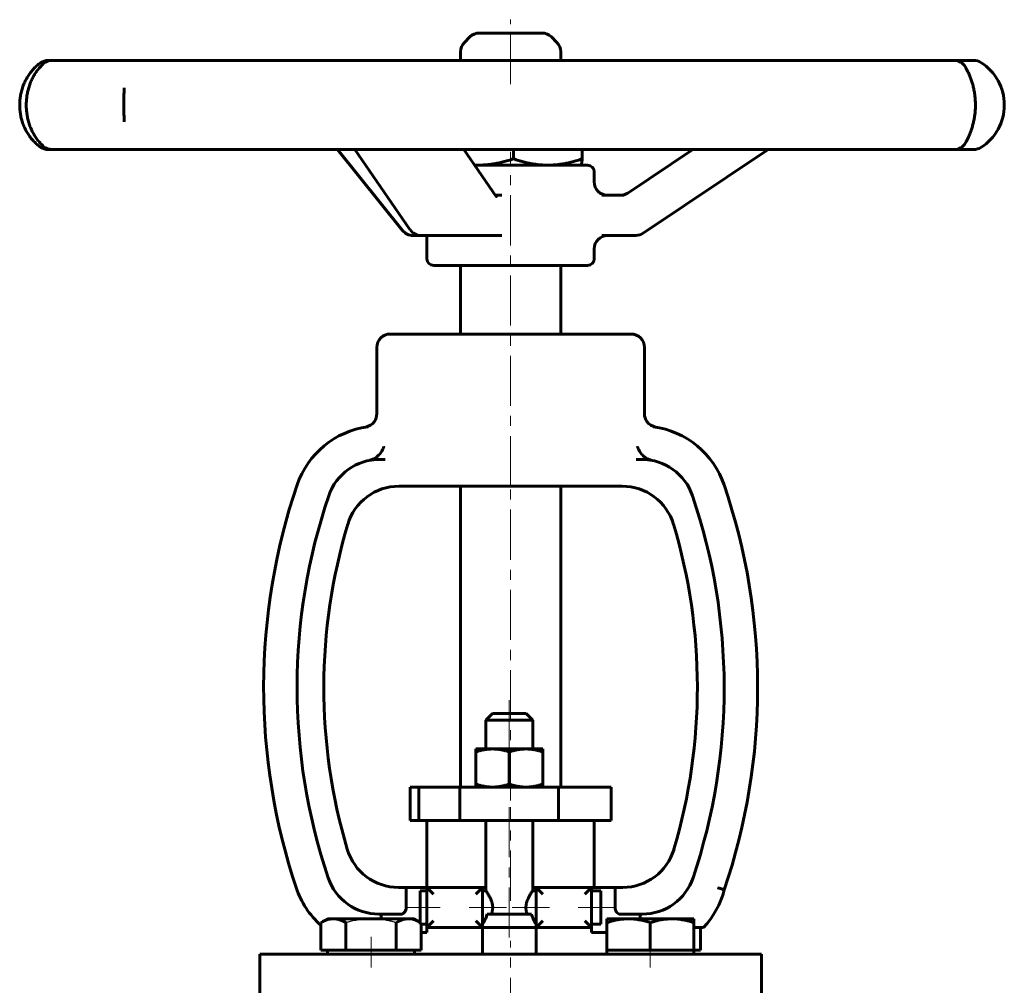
# Model space of a CAD drawing. Header units: millimetres. Extents: x -77 to 77, y -131 to 133.
# Tile 2 of 2: x -73 to 74, y -11 to 133. Entities that reach past the tile are written whole.
import ezdxf

# ---------------------------------------------------------------- set-up
doc = ezdxf.new("R2010")
doc.units = ezdxf.units.MM
for name, pattern in [('K5LT-1', [0]), ('K5LT_AXLED', [12, 7.5, -1.5, 1.5, -1.5]), ('K5LT_BASIC', [0])]:
    doc.linetypes.add(name, pattern=pattern)
doc.layers.add('Системный слой (1)', color=7, linetype='Continuous', true_color=0x6c6c6c)

# ---------------------------------------------------------------- blocks, each defined once
blk = doc.blocks.new('U0')
at = {"layer": 'Системный слой (1)', "color": 143, "linetype": 'K5LT_BASIC', "lineweight": 60, "true_color": 0x33acca}
for start, end in [(83.4784, 90), (79.4965, 83.4784)]:
    blk.add_arc((19.6, 59.62), 8, start, end, dxfattribs=at)
blk = doc.blocks.new('U1')
at = {"layer": 'Системный слой (1)', "color": 143, "linetype": 'K5LT_BASIC', "lineweight": 60, "true_color": 0x33acca}
for p in [(-4.67, 131.38), (4.67, 131.38)]:
    blk.add_line(p, (-4.67, 131.38), dxfattribs=at)
blk = doc.blocks.new('U2')
at = {"layer": 'Системный слой (1)', "color": 143, "linetype": 'K5LT_BASIC', "lineweight": 60, "true_color": 0x33acca}
for p, q in [((-13.39, 101.11), (-11.86, 101.11)), ((-11.86, 101.11), (-3.63, 101.11))]:
    blk.add_line(p, q, dxfattribs=at)
blk = doc.blocks.new('U3')
at = {"layer": 'Системный слой (1)', "color": 143, "linetype": 'K5LT_BASIC', "lineweight": 60, "true_color": 0x33acca}
for p, q in [((-10.99, 101.09), (-11.01, 101.11)), ((-10.99, 101.09), (-10.98, 101.08)), ((-10.98, 101.08), (-10.99, 101.09))]:
    blk.add_line(p, q, dxfattribs=at)
blk = doc.blocks.new('U4')
at = {"layer": 'Системный слой (1)', "color": 143, "linetype": 'K5LT_BASIC', "lineweight": 60, "true_color": 0x33acca}
for p, q in [((-5.4, 111.63), (-5.25, 111.63)), ((-5.25, 111.63), (-5.09, 111.63)), ((-5.09, 111.63), (-4.93, 111.62))]:
    blk.add_line(p, q, dxfattribs=at)
blk = doc.blocks.new('U5')
at = {"layer": 'Системный слой (1)', "color": 143, "linetype": 'K5LT_BASIC', "lineweight": 60, "true_color": 0x33acca}
for p, q in [((12.5, 109.11), (12.5, 110.62)), ((12.5, 97.62), (12.5, 99.11))]:
    blk.add_line(p, q, dxfattribs=at)
blk = doc.blocks.new('U6')
at = {"layer": 'Системный слой (1)', "color": 143, "linetype": 'K5LT_BASIC', "lineweight": 60, "true_color": 0x33acca}
for p, q in [((-68.51, 127.28), (-69.11, 127.28)), ((-67.64, 127.28), (-68.51, 127.28))]:
    blk.add_line(p, q, dxfattribs=at)
blk = doc.blocks.new('U7')
at = {"layer": 'Системный слой (1)', "color": 143, "linetype": 'K5LT_BASIC', "lineweight": 60, "true_color": 0x33acca}
for p, q in [((-4.2, 3.62), (-3.7, 3.62)), ((3.3, 3.62), (3.8, 3.62))]:
    blk.add_line(p, q, dxfattribs=at)
blk = doc.blocks.new('U8')
at = {"layer": 'Системный слой (1)', "color": 143, "linetype": 'K5LT_BASIC', "lineweight": 60, "true_color": 0x33acca}
for p, q in [((-14.65, -1.14), (-15.23, -1.08)), ((-14.07, -1.31), (-14.65, -1.14)), ((-13.5, -1.57), (-14.07, -1.31))]:
    blk.add_line(p, q, dxfattribs=at)

msp = doc.modelspace()

# ---------------------------------------------------------------- linework, layer by layer
at = {"layer": 'Системный слой (1)', "color": 30, "linetype": 'K5LT_AXLED', "lineweight": 18, "true_color": 0xff8000}
for p, q in [((0, 123.72), (0, 133.38)), ((0, 63.62), (0, 113.63)), ((0, 16.62), (0, 65.62)), ((-0.2, 31.62), (-0.2, 22.32)), ((-0.2, 15.62), (-0.2, -4.38)), ((0, 1.62), (0, 15.62)), ((-10.51, 0.62), (-15.5, 0.62)), ((-0.61, 0.62), (-6.2, 0.62)), ((5.8, 0.62), (0.22, 0.62)), ((15.5, 0.62), (10.11, 0.62)), ((-20.86, -8.38), (-20.86, -3.77)), ((0, -89.38), (0, -4.38)), ((20.86, -8.38), (20.86, -3.77))]:
    msp.add_line(p, q, dxfattribs=at)
at = {"layer": 'Системный слой (1)', "color": 143, "linetype": 'K5LT_BASIC', "lineweight": 60, "true_color": 0x33acca}
for p, q in [((-6.09, 130.79), (-6.91, 129.96)), ((6.09, 130.79), (6.91, 129.96)), ((-7.5, 127.28), (-7.5, 128.55)), ((7.5, 127.28), (7.5, 128.55)), ((-62.85, 127.28), (-68.51, 127.28)), ((-56.12, 127.28), (-62.85, 127.28)), ((-42.19, 127.28), (-56.12, 127.28)), ((-30.88, 127.28), (-42.19, 127.28)), ((-11.87, 127.28), (-30.88, 127.28)), ((1.44, 127.28), (-11.87, 127.28)), ((21.17, 127.28), (1.44, 127.28)), ((33.42, 127.28), (21.17, 127.28)), ((49.37, 127.28), (33.42, 127.28)), ((57.75, 127.28), (49.37, 127.28)), ((66.25, 127.28), (57.75, 127.28)), ((68.85, 127.28), (66.25, 127.28)), ((69.2, 127.28), (68.85, 127.28)), ((-57.77, 123.16), (-57.77, 123.14)), ((-57.77, 118.11), (-57.77, 118.08)), ((-69.11, 113.96), (-68.51, 113.96)), ((-68.51, 113.96), (-62.85, 113.96)), ((-62.85, 113.96), (-56.12, 113.96)), ((-56.12, 113.96), (-42.19, 113.96)), ((-42.19, 113.96), (-30.88, 113.96)), ((-30.88, 113.96), (-11.87, 113.96)), ((-16.14, 101.86), (-25.87, 113.96)), ((-15.04, 101.98), (-23.28, 113.96)), ((-11.87, 113.96), (1.44, 113.96)), ((-2.16, 106.92), (-7, 113.96)), ((0.42, 113.96), (0.42, 112.56)), ((1.44, 113.96), (21.17, 113.96)), ((10.7, 113.96), (10.7, 112.56)), ((17.5, 107.45), (27.21, 113.96)), ((19.82, 101.45), (38.48, 113.96)), ((21.17, 113.96), (33.42, 113.96)), ((33.42, 113.96), (49.37, 113.96)), ((49.37, 113.96), (57.75, 113.96)), ((57.75, 113.96), (66.25, 113.96)), ((66.25, 113.96), (68.85, 113.96)), ((68.85, 113.96), (69.2, 113.96)), ((11.5, 111.62), (-5.4, 111.62)), ((10.5, 111.62), (10.51, 111.63)), ((-1.3, 107.11), (-2.3, 107.11)), ((16.89, 107.11), (13.65, 107.11)), ((-14.59, 101.11), (-13.39, 101.11)), ((-12.5, 97.62), (-12.5, 101.11)), ((-3.63, 101.11), (-1.3, 101.11)), ((13.65, 101.11), (18.71, 101.11)), ((-11.5, 96.62), (11.5, 96.62)), ((-7.5, 86.37), (-7.5, 96.62)), ((7.5, 86.37), (7.5, 96.62)), ((18, 86.37), (-18, 86.37)), ((-20, 74.43), (-20, 84.37)), ((20, 74.44), (20, 84.37)), ((-18.75, 67.62), (-19.6, 67.62)), ((19.6, 67.62), (18.75, 67.62)), ((-16.68, 63.62), (-15.83, 63.62)), ((-15.83, 63.62), (-10.67, 63.62)), ((-10.67, 63.62), (10.67, 63.62)), ((-7.5, 18.62), (-7.5, 63.62)), ((7.5, 18.62), (7.5, 63.62)), ((10.67, 63.62), (15.83, 63.62)), ((15.83, 63.62), (16.68, 63.62)), ((-2.7, 29.62), (-3.7, 28.62)), ((2.3, 29.62), (-2.7, 29.62)), ((2.3, 29.62), (3.3, 28.62)), ((-3.7, 28.62), (3.3, 28.62)), ((-3.7, 24.32), (-3.7, 28.62)), ((3.3, 24.32), (3.3, 28.62)), ((-5.2, 23.88), (-5.2, 24.32)), ((-5.2, 24.32), (-2.7, 24.32)), ((-5.2, 23.88), (-5.2, 19.07)), ((-2.7, 24.32), (2.3, 24.32)), ((-0.2, 23.88), (-0.2, 19.07)), ((2.3, 24.32), (4.8, 24.32)), ((4.8, 24.32), (4.8, 23.88)), ((4.8, 23.88), (4.8, 19.07)), ((-15, 18.62), (-13.74, 18.62)), ((-15, 13.62), (-15, 18.62)), ((-13.74, 18.62), (-7.59, 18.62)), ((-13.74, 13.62), (-13.74, 18.62)), ((-7.59, 18.62), (7.13, 18.62)), ((-7.59, 13.62), (-7.59, 18.62)), ((-5.2, 18.62), (-5.2, 19.07)), ((4.8, 19.07), (4.8, 18.62)), ((7.13, 18.62), (14.28, 18.62)), ((7.13, 13.62), (7.13, 18.62)), ((14.28, 18.62), (15, 18.62)), ((15, 13.62), (15, 18.62)), ((-15, 13.62), (-13.74, 13.62)), ((-13.74, 13.62), (-7.59, 13.62)), ((-12.5, 3.62), (-12.5, 13.62)), ((-7.59, 13.62), (7.13, 13.62)), ((-3.7, 3.12), (-3.7, 13.62)), ((3.3, 3.12), (3.3, 13.62)), ((7.13, 13.62), (14.28, 13.62)), ((12.5, 3.62), (12.5, 13.62)), ((14.28, 13.62), (15, 13.62)), ((-15.61, 3.62), (-16.75, 3.62)), ((-15.61, 3.62), (-12.51, 3.62)), ((-15.61, 3.62), (-15.61, 0.62)), ((-12.51, 3.12), (-13.5, 3.12)), ((-13.5, 3.12), (-13.5, -1.88)), ((-12.51, 3.62), (-12.51, -2.38)), ((-12.51, 3.62), (-11.51, 2.62)), ((-4.2, 3.62), (-12.51, 3.62)), ((-5.2, 2.62), (-4.2, 3.62)), ((-4.2, -2.38), (-4.2, 3.62)), ((-3.7, 3.12), (-4.2, 3.12)), ((3.8, 3.12), (3.3, 3.12)), ((4.8, 2.62), (3.8, 3.62)), ((3.8, 3.62), (3.8, -2.38)), ((12.11, 3.62), (3.8, 3.62)), ((11.11, 2.62), (12.11, 3.62)), ((12.11, -2.38), (12.11, 3.62)), ((12.11, 3.62), (15.61, 3.62)), ((13.5, 3.12), (12.11, 3.12)), ((13.5, 3.12), (13.5, -1.88)), ((15.61, 0.62), (15.61, 3.62)), ((16.75, 3.62), (15.61, 3.62)), ((-28.37, -1.66), (-27.36, -1.08)), ((-26.49, -1.08), (-27.36, -1.08)), ((-20.86, -1.08), (-26.49, -1.08)), ((-15.23, -1.08), (-20.86, -1.08)), ((-19.68, -0.38), (-16.36, -0.38)), ((-19.36, -0.38), (-19.36, -1.08)), ((-14.36, -1.08), (-15.23, -1.08)), ((-13.5, -1.57), (-14.36, -1.08)), ((-11.51, -1.38), (-12.51, -2.38)), ((-5.2, -1.38), (-4.2, -2.38)), ((-3.5, -0.38), (3.1, -0.38)), ((4.8, -1.38), (3.8, -2.38)), ((12.11, -2.38), (11.11, -1.38)), ((17.61, -1.08), (14.36, -1.08)), ((14.36, -1.66), (14.36, -1.08)), ((16.36, -0.38), (19.68, -0.38)), ((24.11, -1.08), (17.61, -1.08)), ((19.36, -1.08), (19.36, -0.38)), ((27.36, -1.08), (24.11, -1.08)), ((27.36, -1.08), (27.36, -1.66)), ((-28.37, -5.78), (-28.37, -1.66)), ((-24.61, -5.78), (-24.61, -1.66)), ((-17.11, -5.78), (-17.11, -1.66)), ((-12.51, -1.88), (-13.5, -1.88)), ((-13.35, -5.78), (-13.35, -1.88)), ((-12.51, -2.38), (-4.2, -2.38)), ((-12.51, -2.38), (-12.51, -3.12)), ((-4.2, -2.38), (3.8, -2.38)), ((-4.2, -2.38), (-4.2, -4.38)), ((3.8, -2.38), (12.11, -2.38)), ((3.8, -2.38), (3.8, -4.38)), ((13.5, -1.88), (12.11, -1.88)), ((12.11, -2.38), (12.11, -3.12)), ((14.36, -5.78), (14.36, -1.66)), ((20.86, -5.78), (20.86, -1.66)), ((27.36, -5.78), (27.36, -1.66)), ((27.39, -2.38), (27.36, -2.38)), ((28.81, -2.38), (27.39, -2.38)), ((28.37, -5.78), (28.37, -2.38)), ((-12.51, -3.12), (-13.35, -3.12)), ((-4.2, -6.38), (-4.2, -4.38)), ((3.8, -6.38), (3.8, -4.38)), ((14.36, -3.12), (12.11, -3.12)), ((-26.49, -5.78), (-28.37, -5.78)), ((-27.36, -6.38), (-27.36, -5.78)), ((-24.61, -5.78), (-26.49, -5.78)), ((-20.86, -5.78), (-24.61, -5.78)), ((-17.11, -5.78), (-20.86, -5.78)), ((-15.23, -5.78), (-17.11, -5.78)), ((-13.35, -5.78), (-15.23, -5.78)), ((-14.36, -6.38), (-14.36, -5.78)), ((17.61, -5.78), (14.36, -5.78)), ((14.36, -6.38), (14.36, -5.78)), ((20.86, -5.78), (17.61, -5.78)), ((24.11, -5.78), (20.86, -5.78)), ((27.36, -5.78), (24.11, -5.78)), ((28.37, -5.78), (27.36, -5.78)), ((27.36, -6.38), (27.36, -5.78)), ((-37.5, -6.38), (37.5, -6.38)), ((-37.5, -15.88), (-37.5, -6.38)), ((37.5, -15.88), (37.5, -6.38))]:
    msp.add_line(p, q, dxfattribs=at)
for centre, radius, start, end in [((-4.67, 129.38), 2, 90, 135), ((4.67, 129.38), 2, 45, 90), ((-5.5, 128.55), 2, 135, 180), ((5.5, 128.55), 2, 0, 45), ((-69.11, 125.28), 2, 90, 124.3141), ((-68.51, 125.28), 2, 90, 129.6465), ((66.25, 125.28), 2, 30.4258, 90), ((69.2, 125.28), 2, 57.9094, 90), ((66.28, 120.62), 7.5, 302.0906, 57.9094), ((66.25, 115.96), 2, 270, 329.5742), ((-69.11, 115.96), 2, 235.6859, 270), ((-68.51, 115.96), 2, 230.3535, 270), ((69.2, 115.96), 2, 270, 302.0906), ((11.5, 110.62), 1, 0, 90), ((14.5, 109.11), 2, 180, 270), ((-14.59, 103.11), 2, 218.7785, 270), ((-13.39, 103.11), 2, 214.5065, 270), ((14.5, 99.11), 2, 90, 180), ((18.71, 103.11), 2, 270, 303.8516), ((-11.5, 97.62), 1, 180, 270), ((11.5, 97.62), 1, 270, 0), ((-18, 84.37), 2, 90, 180), ((18, 84.37), 2, 0, 90), ((-19.6, 59.62), 13, 97.7856, 161.2446), ((19.6, 59.62), 13, 80.8053, 82.2144), ((19.6, 59.62), 13, 18.7554, 82.2144), ((-19.6, 59.62), 8, 90, 161.2446), ((-19.6, 59.62), 8, 90, 100.5035), ((19.6, 59.62), 8, 18.7554, 90), ((57.3, 33.51), 94.21, 161.2446, 198.5217), ((-16.68, 55.62), 8, 90, 163.3586), ((16.68, 55.62), 8, 16.6414, 90), ((-57.3, 33.51), 94.21, 341.2722, 18.7554), ((57.3, 33.51), 89.21, 161.2446, 198.5889), ((-57.3, 33.51), 89.21, 341.4111, 18.7554), ((57.3, 33.51), 85.21, 163.3586, 196.4682), ((-57.3, 33.51), 85.21, 343.5318, 16.6414), ((-16.75, 11.62), 8, 196.4682, 270), ((16.75, 11.62), 8, 270, 343.5318), ((-19.68, 7.62), 8, 198.5889, 270), ((19.68, 7.62), 8, 270, 341.4111), ((-19.68, 7.62), 13, 198.1022, 228.0632), ((19.31, 6.55), 13.04, 316.8105, 345.4068)]:
    msp.add_arc(centre, radius, start, end, dxfattribs=at)
for centre, major_axis, ratio, start_param, end_param in [((-69.11, 125.28), (-1.15, 1.63), 0.895137, 6.27027, 6.281912), ((-68.51, 125.28), (1.35, -1.48), 0.924281, 3.102628, 3.140396), ((66.25, 125.28), (1.76, 0.95), 0.956296, 0.000435, 0.027639), ((66.25, 115.96), (1.76, -0.95), 0.956296, 6.255633, 6.282736), ((-69.11, 115.96), (-1.15, -1.63), 0.895137, 0.001269, 0.012891), ((-68.51, 115.96), (-1.35, -1.48), 0.924281, 0.001198, 0.039026), ((49.37, 115.96), (0, 2), 0.943245, 3.141593, 3.14212), ((-14.59, 103.11), (-1.56, -1.25), 0.700009, 6.283121, 6.283185), ((-13.39, 103.11), (1.65, 1.13), 0.737421, 3.141593, 3.141667), ((18.71, 103.11), (1.11, -1.66), 0.037412, 6.283164, 6.283185)]:
    msp.add_ellipse(centre, major_axis=major_axis, ratio=ratio, start_param=start_param, end_param=end_param, dxfattribs=at)
for points, knots in [([(-70.26, 126.92), (-70.45, 126.78), (-70.65, 126.63), (-71.02, 126.3), (-71.2, 126.12), (-71.54, 125.75), (-71.7, 125.55), (-72, 125.14), (-72.14, 124.93), (-72.39, 124.5), (-72.51, 124.28), (-72.72, 123.83), (-72.81, 123.6), (-72.98, 123.13), (-73.05, 122.88), (-73.18, 122.4), (-73.23, 122.16), (-73.3, 121.68), (-73.33, 121.45), (-73.36, 120.96), (-73.37, 120.71), (-73.36, 120.21), (-73.34, 119.96), (-73.29, 119.47), (-73.26, 119.24), (-73.17, 118.78), (-73.11, 118.55), (-72.98, 118.1), (-72.9, 117.87), (-72.72, 117.41), (-72.62, 117.19), (-72.4, 116.76), (-72.29, 116.55), (-72.04, 116.16), (-71.91, 115.97), (-71.65, 115.63), (-71.51, 115.46), (-71.21, 115.13), (-71.05, 114.97), (-70.72, 114.68), (-70.55, 114.54), (-70.35, 114.39), (-70.3, 114.36), (-70.26, 114.32)], [0, 0, 0, 0, 1.793686, 1.793686, 3.393762, 3.393762, 4.877384, 4.877384, 6.256755, 6.256755, 7.503734, 7.503734, 8.723831, 8.723831, 9.927639, 9.927639, 11.049567, 11.049567, 12.113374, 12.113374, 13.233939, 13.233939, 14.36258, 14.36258, 15.446515, 15.446515, 16.518474, 16.518474, 17.676099, 17.676099, 18.888541, 18.888541, 20.104987, 20.104987, 21.351588, 21.351588, 22.600661, 22.600661, 24.081541, 24.081541, 25.57529, 25.57529, 25.999543, 25.999543, 25.999543, 25.999543]), ([(-69.85, 114.48), (-70, 114.62), (-70.16, 114.78), (-70.46, 115.11), (-70.6, 115.28), (-70.87, 115.64), (-71.01, 115.84), (-71.26, 116.24), (-71.37, 116.45), (-71.58, 116.87), (-71.68, 117.08), (-71.85, 117.52), (-71.93, 117.75), (-72.07, 118.22), (-72.13, 118.45), (-72.23, 118.92), (-72.27, 119.14), (-72.33, 119.59), (-72.36, 119.82), (-72.38, 120.29), (-72.39, 120.54), (-72.38, 121.02), (-72.37, 121.27), (-72.32, 121.74), (-72.29, 121.97), (-72.22, 122.42), (-72.17, 122.64), (-72.06, 123.08), (-71.99, 123.3), (-71.84, 123.75), (-71.76, 123.96), (-71.58, 124.38), (-71.48, 124.58), (-71.27, 124.97), (-71.17, 125.15), (-70.93, 125.52), (-70.81, 125.69), (-70.55, 126.03), (-70.41, 126.19), (-70.14, 126.49), (-69.99, 126.63), (-69.86, 126.75), (-69.85, 126.76), (-69.85, 126.76)], [0, 0, 0, 0, 1.562442, 1.562442, 2.892933, 2.892933, 4.161935, 4.161935, 5.333285, 5.333285, 6.390125, 6.390125, 7.425493, 7.425493, 8.441182, 8.441182, 9.352772, 9.352772, 10.256435, 10.256435, 11.204249, 11.204249, 12.157762, 12.157762, 13.073619, 13.073619, 13.9828, 13.9828, 14.963575, 14.963575, 15.990889, 15.990889, 17.023294, 17.023294, 18.102584, 18.102584, 19.301598, 19.301598, 20.568141, 20.568141, 21.962983, 21.962983, 21.999602, 21.999602, 21.999602, 21.999602]), ([(68, 126.23), (68.06, 126.14), (68.12, 126.02), (68.21, 125.85), (68.23, 125.82), (68.31, 125.65), (68.39, 125.49), (68.54, 125.15), (68.62, 124.97), (68.73, 124.68), (68.76, 124.6), (68.86, 124.33), (68.92, 124.15), (69.03, 123.76), (69.09, 123.56), (69.19, 123.14), (69.23, 122.92), (69.31, 122.49), (69.35, 122.26), (69.4, 121.83), (69.42, 121.62), (69.45, 121.18), (69.46, 120.96), (69.46, 120.51), (69.46, 120.28), (69.44, 119.83), (69.42, 119.6), (69.38, 119.18), (69.35, 118.97), (69.28, 118.56), (69.24, 118.35), (69.15, 117.94), (69.1, 117.73), (68.99, 117.34), (68.94, 117.14), (68.81, 116.78), (68.75, 116.6), (68.63, 116.31), (68.58, 116.18), (68.46, 115.89), (68.38, 115.74), (68.25, 115.46), (68.18, 115.34), (68.1, 115.18), (68.07, 115.13), (68.04, 115.06), (68.02, 115.04), (68.01, 115.01), (68.01, 115.01), (68, 115.01)], [0, 0, 0, 0, 1.428865, 1.428865, 1.717758, 1.717758, 2.998634, 2.998634, 4.217129, 4.217129, 4.715887, 4.715887, 5.713402, 5.713402, 6.686983, 6.686983, 7.660692, 7.660692, 8.59341, 8.59341, 9.456569, 9.456569, 10.339259, 10.339259, 11.252786, 11.252786, 12.151828, 12.151828, 13.001381, 13.001381, 13.908889, 13.908889, 14.865801, 14.865801, 15.848668, 15.848668, 16.848767, 16.848767, 17.657529, 17.657529, 18.843494, 18.843494, 20.029459, 20.029459, 20.590215, 20.590215, 20.951355, 20.951355, 20.999598, 20.999598, 20.999598, 20.999598]), ([(-57.77, 118.11), (-57.77, 118.18), (-57.77, 118.24), (-57.77, 118.38), (-57.78, 118.46), (-57.78, 118.68), (-57.78, 118.83), (-57.78, 119.17), (-57.79, 119.35), (-57.79, 119.71), (-57.79, 119.89), (-57.8, 120.24), (-57.8, 120.42), (-57.8, 120.78), (-57.8, 120.97), (-57.79, 121.33), (-57.79, 121.51), (-57.79, 121.85), (-57.79, 122.02), (-57.78, 122.27), (-57.78, 122.35), (-57.78, 122.45), (-57.78, 122.47), (-57.78, 122.55), (-57.78, 122.6), (-57.78, 122.67), (-57.78, 122.69), (-57.78, 122.72), (-57.78, 122.73), (-57.78, 122.78), (-57.78, 122.81), (-57.78, 122.87), (-57.77, 122.9), (-57.77, 123), (-57.77, 123.07), (-57.77, 123.14)], [0, 0, 0, 0, 1.156811, 1.156811, 2.313622, 2.313622, 4.627244, 4.627244, 7.176088, 7.176088, 9.560199, 9.560199, 11.828653, 11.828653, 14.31892, 14.31892, 16.645366, 16.645366, 19.007186, 19.007186, 20.196663, 20.196663, 20.502181, 20.502181, 21.340494, 21.340494, 21.582534, 21.582534, 21.824575, 21.824575, 22.316642, 22.316642, 22.80871, 22.80871, 24, 24, 24, 24]), ([(17.5, 107.45), (17.5, 107.45), (17.5, 107.44), (17.49, 107.44), (17.49, 107.44), (17.48, 107.43), (17.48, 107.43), (17.46, 107.42), (17.45, 107.41), (17.42, 107.4), (17.4, 107.38), (17.35, 107.35), (17.31, 107.33), (17.2, 107.28), (17.13, 107.25), (16.98, 107.2), (16.9, 107.17), (16.75, 107.14), (16.67, 107.13), (16.53, 107.11), (16.46, 107.11), (16.39, 107.11), (16.39, 107.11), (16.39, 107.11)], [0, 0, 0, 0, 0.074423, 0.074423, 0.19846, 0.19846, 0.421728, 0.421728, 0.843457, 0.843457, 1.662106, 1.662106, 3.200126, 3.200126, 6.000126, 6.000126, 8.800126, 8.800126, 11.600126, 11.600126, 13.99955, 13.99955, 14, 14, 14, 14]), ([(-2.16, 106.92), (-2.16, 106.91), (-2.16, 106.91), (-2.15, 106.9), (-2.15, 106.9), (-2.14, 106.89), (-2.14, 106.89), (-2.14, 106.89), (-2.14, 106.89), (-2.14, 106.89), (-2.14, 106.89), (-2.14, 106.89)], [0, 0, 0, 0, 1.6, 1.6, 3.2, 3.2, 4.8, 4.8, 6.4, 6.4, 8, 8, 8, 8]), ([(-10.99, 101.09), (-11, 101.09), (-11, 101.09), (-11.01, 101.1), (-11.02, 101.1), (-11.03, 101.1), (-11.03, 101.11), (-11.05, 101.11), (-11.05, 101.11), (-11.06, 101.11), (-11.06, 101.11), (-11.06, 101.11)], [0, 0, 0, 0, 0.6, 0.6, 1.2, 1.2, 1.8, 1.8, 2.4, 2.4, 3, 3, 3, 3]), ([(-21.68, 72.46), (-21.15, 72.55), (-20.29, 73.09), (-20, 74.03), (-20, 74.43)], [0, 0, 0, 0, 0.5714215, 0.9991414, 0.9991414, 0.9991414, 0.9991414]), ([(21.68, 72.46), (21.15, 72.55), (20.29, 73.09), (20, 74.03), (20, 74.44)], [0, 0, 0, 0, 0.571429, 1, 1, 1, 1]), ([(-20.86, 67.54), (-20.66, 67.6), (-20.47, 67.68), (-20.07, 67.92), (-19.86, 68.1), (-19.51, 68.47), (-19.37, 68.66), (-19.13, 69.09), (-19.03, 69.31), (-18.96, 69.54), (-18.96, 69.54), (-18.96, 69.55)], [0.0005344, 0.0005344, 0.0005344, 0.0005344, 0.062042, 0.062042, 0.1466153, 0.1466153, 0.230719, 0.230719, 0.3214244, 0.3214244, 0.322308, 0.322308, 0.322308, 0.322308]), ([(18.96, 69.55), (18.96, 69.54), (18.96, 69.54), (19.03, 69.31), (19.13, 69.09), (19.37, 68.66), (19.51, 68.47), (19.86, 68.1), (20.07, 67.92), (20.47, 67.68), (20.66, 67.6), (20.86, 67.54)], [-0.0008908, -0.0008908, -0.0008908, -0.0008908, 0, 0, 0.0914481, 0.0914481, 0.1762391, 0.1762391, 0.2615043, 0.2615043, 0.323515, 0.323515, 0.323515, 0.323515]), ([(-21.06, 67.49), (-21.03, 67.5), (-20.99, 67.5), (-20.92, 67.52), (-20.89, 67.52), (-20.81, 67.53), (-20.77, 67.54), (-20.69, 67.55), (-20.65, 67.56), (-20.56, 67.57), (-20.51, 67.57), (-20.46, 67.58)], [0, 0, 0, 0, 3.070303, 3.070303, 6.140605, 6.140605, 9.210908, 9.210908, 12.28121, 12.28121, 15.351513, 15.351513, 15.351513, 15.351513]), ([(-20.51, 67.57), (-20.53, 67.57), (-20.54, 67.57), (-20.58, 67.57), (-20.6, 67.56), (-20.67, 67.55), (-20.7, 67.55), (-20.78, 67.54), (-20.81, 67.53), (-20.88, 67.52), (-20.92, 67.52), (-20.99, 67.5), (-21.03, 67.5), (-21.06, 67.49)], [0, 0, 0, 0, 0.819961, 0.819961, 2.186562, 2.186562, 4.373124, 4.373124, 6.721029, 6.721029, 9.068934, 9.068934, 11.739524, 11.739524, 11.739524, 11.739524]), ([(21.06, 67.49), (21.03, 67.5), (20.99, 67.5), (20.92, 67.52), (20.89, 67.52), (20.81, 67.53), (20.77, 67.54), (20.69, 67.55), (20.65, 67.56), (20.56, 67.57), (20.51, 67.57), (20.46, 67.58)], [0, 0, 0, 0, 3.070303, 3.070303, 6.140605, 6.140605, 9.210908, 9.210908, 12.28121, 12.28121, 15.351513, 15.351513, 15.351513, 15.351513]), ([(-3.7, 3.12), (-3.7, 3.12), (-3.69, 3.11), (-3.64, 3.04), (-3.57, 2.94), (-3.47, 2.78), (-3.34, 2.57), (-3.19, 2.32), (-3.07, 2.08), (-2.98, 1.88), (-2.89, 1.68), (-2.83, 1.5), (-2.76, 1.28), (-2.73, 1.11), (-2.7, 0.91), (-2.68, 0.74), (-2.68, 0.55), (-2.69, 0.36), (-2.72, 0.19), (-2.76, 0), (-2.81, -0.18), (-2.86, -0.33), (-2.87, -0.38)], [0, 0, 0, 0, 1.482609, 2.824139, 4.49349, 5.832109, 7.823056, 9.638383, 11.202238, 12.234148, 13.034846, 14.433016, 15.042258, 16.215857, 16.940613, 17.728996, 18.544556, 19.478418, 20.338183, 20.843617, 22.233935, 23, 23, 23, 23]), ([(2.48, -0.38), (2.44, -0.27), (2.39, -0.11), (2.33, 0.13), (2.3, 0.32), (2.29, 0.51), (2.28, 0.66), (2.29, 0.78), (2.3, 0.9), (2.32, 1.05), (2.35, 1.2), (2.39, 1.36), (2.45, 1.57), (2.53, 1.76), (2.61, 1.94), (2.68, 2.09), (2.77, 2.27), (2.88, 2.46), (2.99, 2.64), (3.09, 2.8), (3.18, 2.94), (3.25, 3.04), (3.29, 3.11), (3.3, 3.12), (3.3, 3.12)], [0, 0, 0, 0, 1.766011, 2.607887, 3.672143, 4.654971, 5.419645, 5.83174, 6.433892, 7.239571, 8.020558, 8.69979, 9.843786, 11.36551, 12.045928, 13.042594, 14.159972, 15.804882, 17.063989, 18.653366, 20.458274, 21.647037, 23.563272, 25, 25, 25, 25]), ([(30.97, 3.55), (30.97, 3.55), (30.97, 3.55), (31.1, 3.51), (31.23, 3.47), (31.46, 3.4), (31.56, 3.37), (31.74, 3.32), (31.81, 3.3), (31.9, 3.27), (31.93, 3.26), (31.93, 3.26)], [-0.3148182, -0.3148182, -0.3148182, -0.3148182, -0.3143663, -0.3143663, -0.2743614, -0.2743614, -0.2352799, -0.2352799, -0.1962249, -0.1962249, -0.1571832, -0.1571832, -0.1571832, -0.1571832]), ([(-15.61, 0.62), (-15.61, 0.5), (-15.63, 0.37), (-15.71, 0.14), (-15.76, 0.03), (-15.89, -0.15), (-15.98, -0.24), (-16.17, -0.35), (-16.27, -0.38), (-16.36, -0.38)], [0.3360271, 0.3360271, 0.3360271, 0.3360271, 0.3735153, 0.3735153, 0.4110034, 0.4110034, 0.4584318, 0.4584318, 0.5058602, 0.5058602, 0.5058602, 0.5058602]), ([(16.36, -0.38), (16.27, -0.38), (16.17, -0.35), (15.98, -0.24), (15.89, -0.15), (15.76, 0.03), (15.71, 0.14), (15.63, 0.37), (15.61, 0.5), (15.61, 0.62)], [0.1661716, 0.1661716, 0.1661716, 0.1661716, 0.2136, 0.2136, 0.2610284, 0.2610284, 0.2985166, 0.2985166, 0.3360047, 0.3360047, 0.3360047, 0.3360047]), ([(-26.49, -1.08), (-26.6, -1.08), (-26.83, -1.09), (-27.16, -1.15), (-27.46, -1.23), (-27.86, -1.39), (-28.15, -1.53), (-28.37, -1.66)], [0, 0, 0, 0, 1.447402, 2.799721, 4.280074, 5.188369, 8, 8, 8, 8]), ([(-24.61, -1.66), (-24.75, -1.58), (-24.96, -1.46), (-25.27, -1.33), (-25.5, -1.24), (-25.75, -1.17), (-26.01, -1.11), (-26.27, -1.08), (-26.43, -1.08), (-26.49, -1.08)], [0, 0, 0, 0, 2.192924, 3.518258, 4.904265, 6.009799, 7.422733, 9.058584, 10, 10, 10, 10]), ([(-15.23, -1.08), (-15.35, -1.08), (-15.57, -1.09), (-15.91, -1.15), (-16.2, -1.23), (-16.61, -1.39), (-16.89, -1.53), (-17.11, -1.66)], [0, 0, 0, 0, 1.447402, 2.799721, 4.280074, 5.188369, 8, 8, 8, 8]), ([(-4.2, -1.87), (-4.2, -1.87), (-4.19, -1.85), (-4.14, -1.77), (-4.09, -1.68), (-4.02, -1.55), (-3.93, -1.4), (-3.85, -1.23), (-3.76, -1.06), (-3.64, -0.79), (-3.55, -0.55), (-3.5, -0.38)], [0, 0, 0, 0, 1.646196, 2.985626, 3.900782, 5.134537, 6.45225, 7.404355, 8.54869, 9.586434, 12, 12, 12, 12]), ([(3.1, -0.38), (3.15, -0.52), (3.24, -0.78), (3.37, -1.07), (3.48, -1.3), (3.59, -1.5), (3.69, -1.68), (3.77, -1.81), (3.8, -1.86), (3.8, -1.87), (3.8, -1.87)], [0, 0, 0, 0, 1.868, 3.422299, 4.335588, 5.810347, 7.374617, 8.889971, 10.306761, 11, 11, 11, 11]), ([(17.61, -1.08), (17.41, -1.08), (17.03, -1.09), (16.44, -1.15), (15.93, -1.23), (15.42, -1.34), (14.92, -1.48), (14.55, -1.59), (14.36, -1.66)], [0, 0, 0, 0, 1.628328, 3.149686, 4.815083, 5.836915, 7.376988, 9, 9, 9, 9]), ([(20.86, -1.66), (20.63, -1.58), (20.25, -1.46), (19.73, -1.33), (19.31, -1.24), (18.89, -1.17), (18.44, -1.11), (18, -1.08), (17.71, -1.08), (17.61, -1.08)], [0, 0, 0, 0, 2.192924, 3.518258, 4.904265, 6.009799, 7.422733, 9.058584, 10, 10, 10, 10]), ([(24.11, -1.08), (23.91, -1.08), (23.53, -1.09), (22.94, -1.15), (22.43, -1.23), (21.92, -1.34), (21.42, -1.48), (21.05, -1.59), (20.86, -1.66)], [0, 0, 0, 0, 1.628328, 3.149686, 4.815083, 5.836915, 7.376988, 9, 9, 9, 9]), ([(27.36, -1.66), (27.13, -1.58), (26.75, -1.46), (26.23, -1.33), (25.81, -1.24), (25.39, -1.17), (24.94, -1.11), (24.5, -1.08), (24.21, -1.08), (24.11, -1.08)], [0, 0, 0, 0, 2.192924, 3.518258, 4.904265, 6.009799, 7.422733, 9.058584, 10, 10, 10, 10])]:
    msp.add_open_spline(points, degree=3, knots=knots, dxfattribs=at)
for points, weights in [([(-4.93, 111.62), (-2.45, 111.62), (0.42, 112.56)], [1, 1.0379548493, 1]), ([(0.42, 112.56), (3.17, 111.62), (5.56, 111.62)], [1, 1.0379548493, 1]), ([(5.56, 111.62), (7.95, 111.62), (10.7, 112.56)], [1, 1.0379548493, 1]), ([(10.7, 112.56), (10.6, 111.68), (10.51, 111.63)], [1, 1.035600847, 1.00441600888]), ([(-2.7, 24.32), (-3.86, 24.32), (-5.2, 23.88)], [1, 1.0379548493, 1]), ([(-0.2, 23.88), (-1.54, 24.32), (-2.7, 24.32)], [1, 1.0379548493, 1]), ([(2.3, 24.32), (1.14, 24.32), (-0.2, 23.88)], [1, 1.0379548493, 1]), ([(4.8, 23.88), (3.46, 24.32), (2.3, 24.32)], [1, 1.0379548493, 1]), ([(-5.2, 19.07), (-3.86, 18.62), (-2.7, 18.62)], [1, 1.0379548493, 1]), ([(-2.7, 18.62), (-1.54, 18.62), (-0.2, 19.07)], [1, 1.0379548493, 1]), ([(-0.2, 19.07), (1.14, 18.62), (2.3, 18.62)], [1, 1.0379548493, 1]), ([(2.3, 18.62), (3.46, 18.62), (4.8, 19.07)], [1, 1.0379548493, 1])]:
    msp.add_rational_spline(points, weights, degree=2, dxfattribs=at)
for points in [[(-21.06, 67.49), (-20.99, 67.5), (-20.92, 67.52), (-20.86, 67.54)], [(20.86, 67.54), (20.92, 67.52), (20.99, 67.5), (21.06, 67.49)]]:
    msp.add_open_spline(points, degree=3, dxfattribs=at)
at = {"layer": 'Системный слой (1)', "color": 7, "linetype": 'K5LT-1'}
for points, knots in [([(-20.86, -1.08), (-20.96, -1.08), (-21.17, -1.08), (-21.49, -1.09), (-21.8, -1.11), (-22.2, -1.15), (-22.67, -1.21), (-23.29, -1.32), (-23.94, -1.47), (-24.41, -1.6), (-24.61, -1.66)], [0, 0, 0, 0, 1.818464, 3.636928, 5.455392, 7.273856, 10.465691, 13.657526, 18.304216, 22, 22, 22, 22]), ([(-17.11, -1.66), (-17.19, -1.63), (-17.39, -1.57), (-17.79, -1.47), (-18.35, -1.34), (-18.93, -1.23), (-19.48, -1.16), (-19.86, -1.12), (-20.17, -1.1), (-20.4, -1.08), (-20.63, -1.08), (-20.78, -1.08), (-20.86, -1.08)], [0, 0, 0, 0, 1.432862, 3.725441, 7.16431, 11.338281, 14.003711, 16.66914, 18.001855, 19.33457, 20.667285, 22, 22, 22, 22])]:
    msp.add_open_spline(points, degree=3, knots=knots, dxfattribs=at)

# ---------------------------------------------------------------- block references
at = {"layer": 'Системный слой (1)'}
for name in ['U1', 'U6', 'U4', 'U5', 'U2', 'U3', 'U0', 'U7', 'U8']:
    msp.add_blockref(name, (0, 0), dxfattribs=at)

doc.saveas('drawing.dxf')
